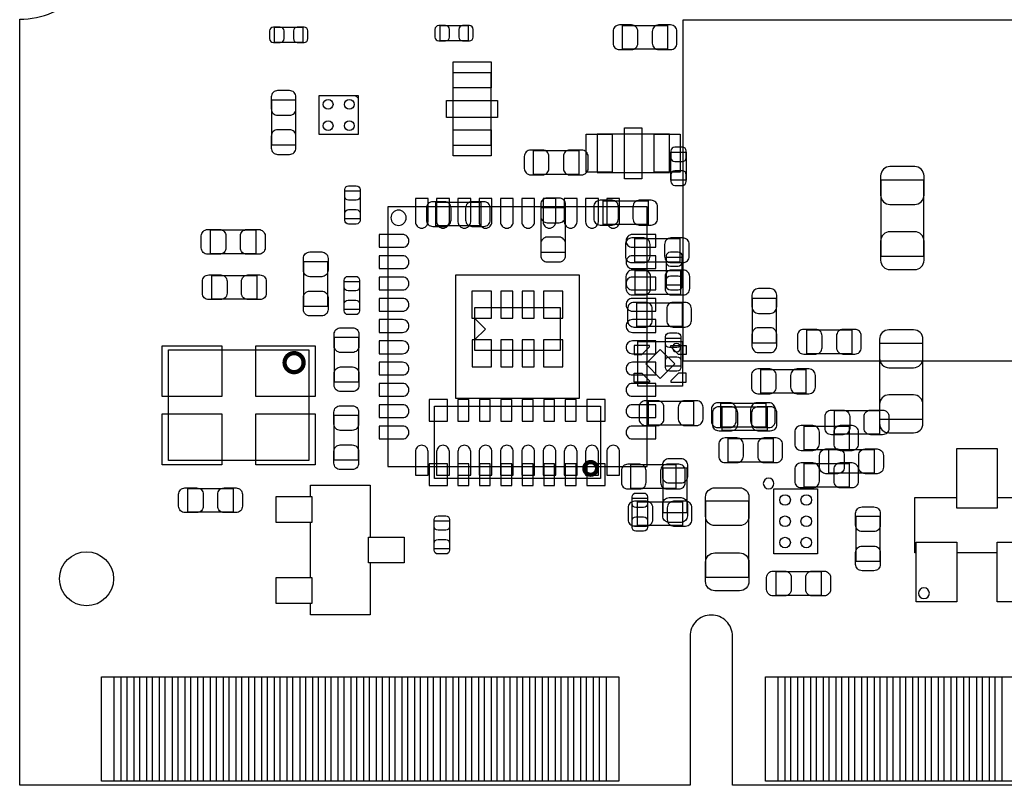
# Model space of a CAD drawing. Extents: x 7.2 to 74.8, y 34 to 67.
# Tile 1 of 7: x 7.2 to 30.3, y 34 to 52. Entities that reach past the tile are written whole.
import ezdxf

# ---------------------------------------------------------------- set-up
doc = ezdxf.new("R2010")
doc.units = 0
for name, color, linetype in [('BG_OUTLINE', 80, 'CONTINUOUS'), ('PG_ASSEMBLY_BOTTOM', 30, 'CONTINUOUS'), ('PG_ASSEMBLY_TOP', 253, 'CONTINUOUS'), ('PIN_BOTTOM', 211, 'CONTINUOUS'), ('PIN_TOP', 171, 'CONTINUOUS')]:
    doc.layers.add(name, color=color, linetype=linetype)

msp = doc.modelspace()

# ---------------------------------------------------------------- linework, layer by layer
at = {"layer": 'BG_OUTLINE'}
msp.add_lwpolyline([(74.799952, 55.992776, 0.414214), (72.800972, 53.993796, 0.414214), (74.799952, 51.994816), (74.799952, 33.993836), (23.949152, 33.993836), (23.949152, 37.493956, 0.414214), (23.451312, 37.994336, 0.414214), (22.950932, 37.493956), (22.950932, 33.993836), (7.200392, 33.993836), (7.200392, 51.994816, 0.414214), (9.199372, 53.993796, 0.414214), (7.200392, 55.992776), (7.199884, 66.987928), (74.799952, 66.987928)], format="xyb", close=True, dxfattribs=at)
at = {"layer": 'PG_ASSEMBLY_BOTTOM'}
for points in [[(17.738344, 51.48199), (17.078452, 51.48199), (17.078452, 51.842162), (17.738344, 51.842162)], [(22.424136, 51.287426), (21.36394, 51.287426), (21.36394, 51.847242), (22.424136, 51.847242)], [(13.850874, 51.445668), (13.190982, 51.445668), (13.190982, 51.80584), (13.850874, 51.80584)], [(13.680948, 50.095658), (13.680948, 49.035462), (13.121132, 49.035462), (13.121132, 50.095658)], [(15.156434, 49.281842), (14.238478, 49.281842), (14.238478, 50.199798), (15.156434, 50.199798)], [(20.337018, 48.346868), (19.276822, 48.346868), (19.276822, 48.906684), (20.337018, 48.906684)], [(22.502114, 48.209454), (22.502114, 48.869346), (22.862286, 48.869346), (22.862286, 48.209454)], [(28.440126, 48.220122), (28.440126, 46.420278), (27.439874, 46.420278), (27.439874, 48.220122)], [(16.976598, 47.694088), (18.036794, 47.694088), (18.036794, 47.134272), (16.976598, 47.134272)], [(20.908518, 47.727108), (21.968714, 47.727108), (21.968714, 47.167292), (20.908518, 47.167292)], [(20.015708, 47.570898), (20.015708, 46.510702), (19.455892, 46.510702), (19.455892, 47.570898)], [(21.652738, 46.843188), (22.712934, 46.843188), (22.712934, 46.283372), (21.652738, 46.283372)], [(22.725634, 45.526452), (21.665438, 45.526452), (21.665438, 46.086268), (22.725634, 46.086268)], [(24.417528, 44.382182), (24.417528, 45.442378), (24.977344, 45.442378), (24.977344, 44.382182)], [(17.892776, 45.22216), (19.899376, 45.22216), (19.899376, 44.20616), (17.892776, 44.20616)], [(22.763734, 44.77004), (21.703538, 44.77004), (21.703538, 45.329856), (22.763734, 45.329856)], [(25.693878, 44.694348), (26.754074, 44.694348), (26.754074, 44.134532), (25.693878, 44.134532)], [(22.776434, 43.369484), (21.726398, 43.369484), (21.726398, 44.41952), (22.776434, 44.41952)], [(27.414474, 42.584878), (27.414474, 44.384722), (28.414726, 44.384722), (28.414726, 42.584878)], [(24.615902, 43.764708), (25.676098, 43.764708), (25.676098, 43.204892), (24.615902, 43.204892)], [(20.846796, 41.1988), (16.945356, 41.1988), (16.945356, 42.9006), (20.846796, 42.9006)], [(21.976334, 43.017694), (23.03653, 43.017694), (23.03653, 42.457878), (21.976334, 42.457878)], [(23.674578, 42.969688), (24.734774, 42.969688), (24.734774, 42.409872), (23.674578, 42.409872)], [(26.690574, 41.873424), (25.630378, 41.873424), (25.630378, 42.43324), (26.690574, 42.43324)], [(24.904954, 41.584372), (23.844758, 41.584372), (23.844758, 42.144188), (24.904954, 42.144188)], [(22.618954, 40.967152), (21.558758, 40.967152), (21.558758, 41.526968), (22.618954, 41.526968)], [(25.630378, 41.557448), (26.690574, 41.557448), (26.690574, 40.997632), (25.630378, 40.997632)], [(21.716238, 40.655748), (22.776434, 40.655748), (22.776434, 40.095932), (21.716238, 40.095932)]]:
    msp.add_lwpolyline(points, close=True, dxfattribs=at)
for points in [[(15.156434, 50.13579), (15.08379, 50.199798)], [(18.141696, 44.71416), (17.887696, 44.96816)], [(18.141696, 44.71416), (17.887696, 44.46016)]]:
    msp.add_lwpolyline(points, dxfattribs=at)
msp.add_lwpolyline([(22.728428, 44.275502, 1), (22.536404, 44.275502, 1), (22.728428, 44.275502)], format="xyb", dxfattribs=at)
at = {"layer": 'PG_ASSEMBLY_BOTTOM', "const_width": 0.09906}
msp.add_lwpolyline([(20.765516, 41.439592, 0.999873), (20.466558, 41.439846, 1.000127), (20.765516, 41.439592)], format="xyb", dxfattribs=at)
at = {"layer": 'PG_ASSEMBLY_TOP'}
for points in [[(30.7848, 43.9674), (30.7848, 51.9684), (22.7838, 51.9684), (22.7838, 43.9674)], [(18.280888, 50.735484), (17.380712, 50.735484), (17.380712, 49.035716), (18.280888, 49.035716)], [(22.465284, 48.394112), (22.465284, 49.294288), (20.765516, 49.294288), (20.765516, 48.394112)], [(15.197582, 47.300134), (14.83741, 47.300134), (14.83741, 47.960026), (15.197582, 47.960026)], [(15.846806, 47.583852), (15.846806, 41.483788), (21.94687, 41.483788), (21.94687, 47.583852)], [(12.747498, 47.041308), (12.747498, 46.481492), (11.687302, 46.481492), (11.687302, 47.041308)], [(14.436344, 45.243242), (13.876528, 45.243242), (13.876528, 46.303438), (14.436344, 46.303438)], [(22.760686, 45.745654), (22.400514, 45.745654), (22.400514, 46.405546), (22.760686, 46.405546)], [(11.712702, 45.414692), (11.712702, 45.974508), (12.772898, 45.974508), (12.772898, 45.414692)], [(14.82725, 45.831506), (15.187422, 45.831506), (15.187422, 45.171614), (14.82725, 45.171614)], [(15.160244, 43.462702), (14.600428, 43.462702), (14.600428, 44.522898), (15.160244, 44.522898)], [(22.735286, 43.840654), (22.375114, 43.840654), (22.375114, 44.500546), (22.735286, 44.500546)], [(13.99794, 44.223432), (13.99794, 41.623488), (10.697972, 41.623488), (10.697972, 44.223432)], [(24.765254, 42.885868), (24.765254, 42.326052), (23.705058, 42.326052), (23.705058, 42.885868)], [(14.592808, 42.691558), (15.152624, 42.691558), (15.152624, 41.631362), (14.592808, 41.631362)], [(26.343102, 42.239692), (26.343102, 42.799508), (27.403298, 42.799508), (27.403298, 42.239692)], [(27.276298, 41.885108), (27.276298, 41.325292), (26.216102, 41.325292), (26.216102, 41.885108)], [(28.232608, 40.756586), (29.21762, 40.756586), (29.21762, 41.906698), (30.16758, 41.906698), (30.16758, 40.756586), (31.152592, 40.756586), (31.152592, 39.456614), (31.11754, 39.456614), (31.11754, 38.306502), (30.16758, 38.306502), (30.16758, 39.456614), (29.21762, 39.456614), (29.21762, 38.306502), (28.26766, 38.306502), (28.26766, 39.456614), (28.232608, 39.456614)], [(22.879304, 40.391842), (22.319488, 40.391842), (22.319488, 41.452038), (22.879304, 41.452038)], [(11.153902, 40.410892), (11.153902, 40.970708), (12.214098, 40.970708), (12.214098, 40.410892)], [(16.235934, 39.8272), (16.235934, 39.2176), (15.432024, 39.2176), (15.432024, 38.002464), (14.031976, 38.002464), (14.031976, 38.26764), (13.228066, 38.26764), (13.228066, 38.87724), (14.031976, 38.87724), (14.031976, 40.16756), (13.228066, 40.16756), (13.228066, 40.77716), (14.031976, 40.77716), (14.031976, 41.042336), (15.432024, 41.042336), (15.432024, 39.8272)], [(24.918162, 39.431722), (24.918162, 40.961818), (25.948386, 40.961818), (25.948386, 39.431722)], [(21.58873, 40.741346), (21.948902, 40.741346), (21.948902, 40.081454), (21.58873, 40.081454)], [(23.325074, 40.673782), (24.325326, 40.673782), (24.325326, 38.873938), (23.325074, 38.873938)], [(26.852372, 40.314118), (27.412188, 40.314118), (27.412188, 39.253922), (26.852372, 39.253922)], [(16.939514, 40.207946), (17.299686, 40.207946), (17.299686, 39.548054), (16.939514, 39.548054)], [(26.031698, 39.014908), (26.031698, 38.455092), (24.971502, 38.455092), (24.971502, 39.014908)]]:
    msp.add_lwpolyline(points, close=True, dxfattribs=at)
for points in [[(16.282416, 47.32782, 1), (15.92326, 47.32782, 1), (16.282416, 47.32782)], [(24.923242, 41.08577, 1), (24.673306, 41.08577, 1), (24.923242, 41.08577)], [(28.575, 38.5064, 1), (28.321, 38.5064, 1), (28.575, 38.5064)]]:
    msp.add_lwpolyline(points, format="xyb", dxfattribs=at)
at = {"layer": 'PG_ASSEMBLY_TOP', "const_width": 0.100076}
msp.add_lwpolyline([(13.871448, 43.923458, 1.000009), (13.424408, 43.923458, 0.999991), (13.871448, 43.923458)], format="xyb", dxfattribs=at)
at = {"layer": 'PIN_BOTTOM'}
for points in [[(17.04848, 51.48199), (17.2085, 51.48199, 0.413587), (17.298416, 51.57216), (17.298416, 51.751992, 0.413587), (17.2085, 51.842162), (17.04848, 51.842162, 0.413587), (16.958564, 51.751992), (16.958564, 51.57216, 0.413587)], [(17.768316, 51.842162), (17.608296, 51.842162, 0.413587), (17.51838, 51.751992), (17.51838, 51.57216, 0.413587), (17.608296, 51.48199), (17.768316, 51.48199, 0.413587), (17.858232, 51.57216), (17.858232, 51.751992, 0.413587)], [(21.29409, 51.277266), (21.573998, 51.277266, 0.414846), (21.724112, 51.42738), (21.724112, 51.707288, 0.414846), (21.573998, 51.857402), (21.29409, 51.857402, 0.414846), (21.143976, 51.707288), (21.143976, 51.42738, 0.414846)], [(22.493986, 51.857402), (22.214078, 51.857402, 0.414846), (22.063964, 51.707288), (22.063964, 51.42738, 0.414846), (22.214078, 51.277266), (22.493986, 51.277266, 0.414846), (22.6441, 51.42738), (22.6441, 51.707288, 0.414846)], [(13.16101, 51.445668), (13.32103, 51.445668, 0.413587), (13.410946, 51.535838), (13.410946, 51.71567, 0.413587), (13.32103, 51.80584), (13.16101, 51.80584, 0.413587), (13.071094, 51.71567), (13.071094, 51.535838, 0.413587)], [(13.880846, 51.80584), (13.720826, 51.80584, 0.413587), (13.63091, 51.71567), (13.63091, 51.535838, 0.413587), (13.720826, 51.445668), (13.880846, 51.445668, 0.413587), (13.970762, 51.535838), (13.970762, 51.71567, 0.413587)], [(13.110972, 50.165508), (13.110972, 49.8856, 0.414846), (13.261086, 49.735486), (13.540994, 49.735486, 0.414846), (13.691108, 49.8856), (13.691108, 50.165508, 0.414846), (13.540994, 50.315622), (13.261086, 50.315622, 0.414846)], [(13.691108, 48.965612), (13.691108, 49.24552, 0.414846), (13.540994, 49.395634), (13.261086, 49.395634, 0.414846), (13.110972, 49.24552), (13.110972, 48.965612, 0.414846), (13.261086, 48.815498), (13.540994, 48.815498, 0.414846)], [(19.206972, 48.336708), (19.48688, 48.336708, 0.414846), (19.636994, 48.486822), (19.636994, 48.76673, 0.414846), (19.48688, 48.916844), (19.206972, 48.916844, 0.414846), (19.056858, 48.76673), (19.056858, 48.486822, 0.414846)], [(20.406868, 48.916844), (20.12696, 48.916844, 0.414846), (19.976846, 48.76673), (19.976846, 48.486822, 0.414846), (20.12696, 48.336708), (20.406868, 48.336708, 0.414846), (20.556982, 48.486822), (20.556982, 48.76673, 0.414846)], [(22.502114, 48.899318), (22.502114, 48.739298, 0.413587), (22.592284, 48.649382), (22.772116, 48.649382, 0.413587), (22.862286, 48.739298), (22.862286, 48.899318, 0.413587), (22.772116, 48.989234), (22.592284, 48.989234, 0.413587)], [(22.862286, 48.179482), (22.862286, 48.339502, 0.413587), (22.772116, 48.429418), (22.592284, 48.429418, 0.413587), (22.502114, 48.339502), (22.502114, 48.179482, 0.413587), (22.592284, 48.089566), (22.772116, 48.089566, 0.413587)], [(27.429968, 48.310292), (27.429968, 47.860204, 0.414414), (27.649932, 47.64024), (28.230068, 47.64024, 0.414414), (28.450032, 47.860204), (28.450032, 48.310292, 0.414414), (28.230068, 48.530256), (27.649932, 48.530256, 0.414414)], [(16.906748, 47.124112), (17.186656, 47.124112, 0.414846), (17.33677, 47.274226), (17.33677, 47.554134, 0.414846), (17.186656, 47.704248), (16.906748, 47.704248, 0.414846), (16.756634, 47.554134), (16.756634, 47.274226, 0.414846)], [(18.106644, 47.704248), (17.826736, 47.704248, 0.414846), (17.676622, 47.554134), (17.676622, 47.274226, 0.414846), (17.826736, 47.124112), (18.106644, 47.124112, 0.414846), (18.256758, 47.274226), (18.256758, 47.554134, 0.414846)], [(19.445732, 47.640748), (19.445732, 47.36084, 0.414846), (19.595846, 47.210726), (19.875754, 47.210726, 0.414846), (20.025868, 47.36084), (20.025868, 47.640748, 0.414846), (19.875754, 47.790862), (19.595846, 47.790862, 0.414846)], [(20.838668, 47.157132), (21.118576, 47.157132, 0.414846), (21.26869, 47.307246), (21.26869, 47.587154, 0.414846), (21.118576, 47.737268), (20.838668, 47.737268, 0.414846), (20.688554, 47.587154), (20.688554, 47.307246, 0.414846)], [(22.038564, 47.737268), (21.758656, 47.737268, 0.414846), (21.608542, 47.587154), (21.608542, 47.307246, 0.414846), (21.758656, 47.157132), (22.038564, 47.157132, 0.414846), (22.188678, 47.307246), (22.188678, 47.587154, 0.414846)], [(28.450032, 46.330108), (28.450032, 46.780196, 0.414414), (28.230068, 47.00016), (27.649932, 47.00016, 0.414414), (27.429968, 46.780196), (27.429968, 46.330108, 0.414414), (27.649932, 46.110144), (28.230068, 46.110144, 0.414414)], [(20.025868, 46.440852), (20.025868, 46.72076, 0.414846), (19.875754, 46.870874), (19.595846, 46.870874, 0.414846), (19.445732, 46.72076), (19.445732, 46.440852, 0.414846), (19.595846, 46.290738), (19.875754, 46.290738, 0.414846)], [(21.582888, 46.273212), (21.862796, 46.273212, 0.414846), (22.01291, 46.423326), (22.01291, 46.703234, 0.414846), (21.862796, 46.853348), (21.582888, 46.853348, 0.414846), (21.432774, 46.703234), (21.432774, 46.423326, 0.414846)], [(22.782784, 46.853348), (22.502876, 46.853348, 0.414846), (22.352762, 46.703234), (22.352762, 46.423326, 0.414846), (22.502876, 46.273212), (22.782784, 46.273212, 0.414846), (22.932898, 46.423326), (22.932898, 46.703234, 0.414846)], [(21.595588, 45.516292), (21.875496, 45.516292, 0.414846), (22.02561, 45.666406), (22.02561, 45.946314, 0.414846), (21.875496, 46.096428), (21.595588, 46.096428, 0.414846), (21.445474, 45.946314), (21.445474, 45.666406, 0.414846)], [(22.795484, 46.096428), (22.515576, 46.096428, 0.414846), (22.365462, 45.946314), (22.365462, 45.666406, 0.414846), (22.515576, 45.516292), (22.795484, 45.516292, 0.414846), (22.945598, 45.666406), (22.945598, 45.946314, 0.414846)], [(24.407368, 45.512228), (24.407368, 45.23232, 0.414846), (24.557482, 45.082206), (24.83739, 45.082206, 0.414846), (24.987504, 45.23232), (24.987504, 45.512228, 0.414846), (24.83739, 45.662342), (24.557482, 45.662342, 0.414846)], [(21.633688, 44.75988), (21.913596, 44.75988, 0.414846), (22.06371, 44.909994), (22.06371, 45.189902, 0.414846), (21.913596, 45.340016), (21.633688, 45.340016, 0.414846), (21.483574, 45.189902), (21.483574, 44.909994, 0.414846)], [(22.833584, 45.340016), (22.553676, 45.340016, 0.414846), (22.403562, 45.189902), (22.403562, 44.909994, 0.414846), (22.553676, 44.75988), (22.833584, 44.75988, 0.414846), (22.983698, 44.909994), (22.983698, 45.189902, 0.414846)], [(24.987504, 44.312332), (24.987504, 44.59224, 0.414846), (24.83739, 44.742354), (24.557482, 44.742354, 0.414846), (24.407368, 44.59224), (24.407368, 44.312332, 0.414846), (24.557482, 44.162218), (24.83739, 44.162218, 0.414846)], [(25.624028, 44.124372), (25.903936, 44.124372, 0.414846), (26.05405, 44.274486), (26.05405, 44.554394, 0.414846), (25.903936, 44.704508), (25.624028, 44.704508, 0.414846), (25.473914, 44.554394), (25.473914, 44.274486, 0.414846)], [(26.823924, 44.704508), (26.544016, 44.704508, 0.414846), (26.393902, 44.554394), (26.393902, 44.274486, 0.414846), (26.544016, 44.124372), (26.823924, 44.124372, 0.414846), (26.974038, 44.274486), (26.974038, 44.554394, 0.414846)], [(27.404568, 44.474892), (27.404568, 44.024804, 0.414414), (27.624532, 43.80484), (28.204668, 43.80484, 0.414414), (28.424632, 44.024804), (28.424632, 44.474892, 0.414414), (28.204668, 44.694856), (27.624532, 44.694856, 0.414414)], [(24.546052, 43.194732), (24.82596, 43.194732, 0.414846), (24.976074, 43.344846), (24.976074, 43.624754, 0.414846), (24.82596, 43.774868), (24.546052, 43.774868, 0.414846), (24.395938, 43.624754), (24.395938, 43.344846, 0.414846)], [(25.745948, 43.774868), (25.46604, 43.774868, 0.414846), (25.315926, 43.624754), (25.315926, 43.344846, 0.414846), (25.46604, 43.194732), (25.745948, 43.194732, 0.414846), (25.896062, 43.344846), (25.896062, 43.624754, 0.414846)], [(28.424632, 42.494708), (28.424632, 42.944796, 0.414414), (28.204668, 43.16476), (27.624532, 43.16476, 0.414414), (27.404568, 42.944796), (27.404568, 42.494708, 0.414414), (27.624532, 42.274744), (28.204668, 42.274744, 0.414414)], [(21.906484, 42.447718), (22.186392, 42.447718, 0.414846), (22.336506, 42.597832), (22.336506, 42.87774, 0.414846), (22.186392, 43.027854), (21.906484, 43.027854, 0.414846), (21.75637, 42.87774), (21.75637, 42.597832, 0.414846)], [(23.10638, 43.027854), (22.826472, 43.027854, 0.414846), (22.676358, 42.87774), (22.676358, 42.597832, 0.414846), (22.826472, 42.447718), (23.10638, 42.447718, 0.414846), (23.256494, 42.597832), (23.256494, 42.87774, 0.414846)], [(23.604728, 42.399712), (23.884636, 42.399712, 0.414846), (24.03475, 42.549826), (24.03475, 42.829734, 0.414846), (23.884636, 42.979848), (23.604728, 42.979848, 0.414846), (23.454614, 42.829734), (23.454614, 42.549826, 0.414846)], [(24.804624, 42.979848), (24.524716, 42.979848, 0.414846), (24.374602, 42.829734), (24.374602, 42.549826, 0.414846), (24.524716, 42.399712), (24.804624, 42.399712, 0.414846), (24.954738, 42.549826), (24.954738, 42.829734, 0.414846)], [(25.560528, 41.863264), (25.840436, 41.863264, 0.414846), (25.99055, 42.013378), (25.99055, 42.293286, 0.414846), (25.840436, 42.4434), (25.560528, 42.4434, 0.414846), (25.410414, 42.293286), (25.410414, 42.013378, 0.414846)], [(26.760424, 42.4434), (26.480516, 42.4434, 0.414846), (26.330402, 42.293286), (26.330402, 42.013378, 0.414846), (26.480516, 41.863264), (26.760424, 41.863264, 0.414846), (26.910538, 42.013378), (26.910538, 42.293286, 0.414846)], [(23.774908, 41.574212), (24.054816, 41.574212, 0.414846), (24.20493, 41.724326), (24.20493, 42.004234, 0.414846), (24.054816, 42.154348), (23.774908, 42.154348, 0.414846), (23.624794, 42.004234), (23.624794, 41.724326, 0.414846)], [(24.974804, 42.154348), (24.694896, 42.154348, 0.414846), (24.544782, 42.004234), (24.544782, 41.724326, 0.414846), (24.694896, 41.574212), (24.974804, 41.574212, 0.414846), (25.124918, 41.724326), (25.124918, 42.004234, 0.414846)], [(21.488908, 40.956992), (21.768816, 40.956992, 0.414846), (21.91893, 41.107106), (21.91893, 41.387014, 0.414846), (21.768816, 41.537128), (21.488908, 41.537128, 0.414846), (21.338794, 41.387014), (21.338794, 41.107106, 0.414846)], [(22.688804, 41.537128), (22.408896, 41.537128, 0.414846), (22.258782, 41.387014), (22.258782, 41.107106, 0.414846), (22.408896, 40.956992), (22.688804, 40.956992, 0.414846), (22.838918, 41.107106), (22.838918, 41.387014, 0.414846)], [(25.560528, 40.987472), (25.840436, 40.987472, 0.414846), (25.99055, 41.137586), (25.99055, 41.417494, 0.414846), (25.840436, 41.567608), (25.560528, 41.567608, 0.414846), (25.410414, 41.417494), (25.410414, 41.137586, 0.414846)], [(26.760424, 41.567608), (26.480516, 41.567608, 0.414846), (26.330402, 41.417494), (26.330402, 41.137586, 0.414846), (26.480516, 40.987472), (26.760424, 40.987472, 0.414846), (26.910538, 41.137586), (26.910538, 41.417494, 0.414846)], [(21.646388, 40.085772), (21.926296, 40.085772, 0.414846), (22.07641, 40.235886), (22.07641, 40.515794, 0.414846), (21.926296, 40.665908), (21.646388, 40.665908, 0.414846), (21.496274, 40.515794), (21.496274, 40.235886, 0.414846)], [(22.846284, 40.665908), (22.566376, 40.665908, 0.414846), (22.416262, 40.515794), (22.416262, 40.235886, 0.414846), (22.566376, 40.085772), (22.846284, 40.085772, 0.414846), (22.996398, 40.235886), (22.996398, 40.515794, 0.414846)]]:
    msp.add_lwpolyline(points, format="xyb", close=True, dxfattribs=at)
for points in [[(17.825466, 45.60316), (17.825466, 44.96816), (18.282666, 44.96816), (18.282666, 45.60316)], [(18.505932, 45.60316), (18.505932, 44.96816), (18.785332, 44.96816), (18.785332, 45.60316)], [(19.006058, 45.60316), (19.006058, 44.96816), (19.285458, 44.96816), (19.285458, 45.60316)], [(19.506184, 45.60316), (19.506184, 44.96816), (19.963384, 44.96816), (19.963384, 45.60316)], [(17.828768, 44.46016), (17.828768, 43.82516), (18.285968, 43.82516), (18.285968, 44.46016)], [(18.506694, 44.46016), (18.506694, 43.82516), (18.786094, 43.82516), (18.786094, 44.46016)], [(19.00682, 44.46016), (19.00682, 43.82516), (19.28622, 43.82516), (19.28622, 44.46016)], [(19.506946, 44.46016), (19.506946, 43.82516), (19.964146, 43.82516), (19.964146, 44.46016)], [(22.00148, 44.294552), (22.00148, 44.324524), (21.641308, 44.324524), (21.641308, 44.11472), (21.821394, 44.11472)], [(22.251416, 43.555048), (22.59087, 43.894502), (22.251416, 44.233956), (21.911962, 43.894502)], [(22.501352, 44.294552), (22.501352, 44.324524), (22.861524, 44.324524), (22.861524, 44.11472), (22.681438, 44.11472)], [(22.00148, 43.494452), (22.00148, 43.46448), (21.641308, 43.46448), (21.641308, 43.674284), (21.821394, 43.674284)], [(22.501352, 43.494452), (22.501352, 43.46448), (22.861524, 43.46448), (22.861524, 43.674284), (22.681438, 43.674284)], [(17.250156, 42.55008), (17.250156, 43.05808), (16.818356, 43.05808), (16.818356, 42.55008)], [(17.753076, 42.55008), (17.753076, 43.05808), (17.499076, 43.05808), (17.499076, 42.55008)], [(18.255996, 42.55008), (18.255996, 43.05808), (18.001996, 43.05808), (18.001996, 42.55008)], [(18.761456, 42.55008), (18.761456, 43.05808), (18.507456, 43.05808), (18.507456, 42.55008)], [(19.264376, 42.55008), (19.264376, 43.05808), (19.010376, 43.05808), (19.010376, 42.55008)], [(19.769836, 42.55008), (19.769836, 43.05808), (19.515836, 43.05808), (19.515836, 42.55008)], [(20.272756, 42.55008), (20.272756, 43.05808), (20.018756, 43.05808), (20.018756, 42.55008)], [(20.956016, 42.55008), (20.956016, 43.05808), (20.524216, 43.05808), (20.524216, 42.55008)], [(16.818356, 41.54932), (16.818356, 41.04132), (17.250156, 41.04132), (17.250156, 41.54932)], [(17.753076, 41.04132), (17.753076, 41.54932), (17.499076, 41.54932), (17.499076, 41.04132)], [(18.255996, 41.04132), (18.255996, 41.54932), (18.001996, 41.54932), (18.001996, 41.04132)], [(18.761456, 41.04132), (18.761456, 41.54932), (18.507456, 41.54932), (18.507456, 41.04132)], [(19.264376, 41.04132), (19.264376, 41.54932), (19.010376, 41.54932), (19.010376, 41.04132)], [(19.769836, 41.04132), (19.769836, 41.54932), (19.515836, 41.54932), (19.515836, 41.04132)], [(20.272756, 41.04132), (20.272756, 41.54932), (20.018756, 41.54932), (20.018756, 41.04132)], [(20.524216, 41.54932), (20.524216, 41.04132), (20.956016, 41.04132), (20.956016, 41.54932)], [(9.421876, 34.093912), (9.421876, 36.543742), (9.879076, 36.543742), (9.879076, 34.093912)], [(10.021824, 34.093912), (10.021824, 36.543742), (10.479024, 36.543742), (10.479024, 34.093912)], [(10.621772, 34.093912), (10.621772, 36.543742), (11.078972, 36.543742), (11.078972, 34.093912)], [(11.22172, 34.093912), (11.22172, 36.543742), (11.67892, 36.543742), (11.67892, 34.093912)], [(11.821668, 34.093912), (11.821668, 36.543742), (12.278868, 36.543742), (12.278868, 34.093912)], [(12.42187, 34.093912), (12.42187, 36.543742), (12.87907, 36.543742), (12.87907, 34.093912)], [(13.021818, 34.093912), (13.021818, 36.543742), (13.479018, 36.543742), (13.479018, 34.093912)], [(13.621766, 34.093912), (13.621766, 36.543742), (14.078966, 36.543742), (14.078966, 34.093912)], [(14.221714, 34.093912), (14.221714, 36.543742), (14.678914, 36.543742), (14.678914, 34.093912)], [(14.821916, 34.093912), (14.821916, 36.543742), (15.279116, 36.543742), (15.279116, 34.093912)], [(15.421864, 34.093912), (15.421864, 36.543742), (15.879064, 36.543742), (15.879064, 34.093912)], [(16.021812, 34.093912), (16.021812, 36.543742), (16.479012, 36.543742), (16.479012, 34.093912)], [(16.62176, 34.093912), (16.62176, 36.543742), (17.07896, 36.543742), (17.07896, 34.093912)], [(17.221708, 34.093912), (17.221708, 36.543742), (17.678908, 36.543742), (17.678908, 34.093912)], [(17.82191, 34.093912), (17.82191, 36.543742), (18.27911, 36.543742), (18.27911, 34.093912)], [(18.421858, 34.093912), (18.421858, 36.543742), (18.879058, 36.543742), (18.879058, 34.093912)], [(19.021806, 34.093912), (19.021806, 36.543742), (19.479006, 36.543742), (19.479006, 34.093912)], [(19.621754, 34.093912), (19.621754, 36.543742), (20.078954, 36.543742), (20.078954, 34.093912)], [(20.221702, 34.093912), (20.221702, 36.543742), (20.678902, 36.543742), (20.678902, 34.093912)], [(20.821904, 34.093912), (20.821904, 36.543742), (21.279104, 36.543742), (21.279104, 34.093912)], [(25.021794, 34.093912), (25.021794, 36.543742), (25.478994, 36.543742), (25.478994, 34.093912)], [(25.621742, 34.093912), (25.621742, 36.543742), (26.078942, 36.543742), (26.078942, 34.093912)], [(26.22169, 34.093912), (26.22169, 36.543742), (26.67889, 36.543742), (26.67889, 34.093912)], [(26.821892, 34.093912), (26.821892, 36.543742), (27.279092, 36.543742), (27.279092, 34.093912)], [(27.42184, 34.093912), (27.42184, 36.543742), (27.87904, 36.543742), (27.87904, 34.093912)], [(28.021788, 34.093912), (28.021788, 36.543742), (28.478988, 36.543742), (28.478988, 34.093912)], [(28.621736, 34.093912), (28.621736, 36.543742), (29.078936, 36.543742), (29.078936, 34.093912)], [(29.221684, 34.093912), (29.221684, 36.543742), (29.678884, 36.543742), (29.678884, 34.093912)], [(29.821886, 34.093912), (29.821886, 36.543742), (30.279086, 36.543742), (30.279086, 34.093912)]]:
    msp.add_lwpolyline(points, close=True, dxfattribs=at)
for centre in [(14.44752, 49.990756), (14.947392, 49.990756), (14.44752, 49.490884), (14.947392, 49.490884)]:
    msp.add_circle(centre, 0.115062, dxfattribs=at)
at = {"layer": 'PIN_TOP'}
for points in [[(17.3863, 50.9905), (18.2753, 50.9905), (18.2753, 50.3809), (17.3863, 50.3809)], [(17.230852, 50.085625), (18.430748, 50.085625), (18.430748, 49.685575), (17.230852, 49.685575)], [(17.3863, 49.3903), (18.2753, 49.3903), (18.2753, 48.7807), (17.3863, 48.7807)], [(21.1201, 49.2887), (21.1201, 48.3997), (20.5105, 48.3997), (20.5105, 49.2887)], [(21.815425, 49.444148), (21.815425, 48.244252), (21.415375, 48.244252), (21.415375, 49.444148)], [(22.7203, 49.2887), (22.7203, 48.3997), (22.1107, 48.3997), (22.1107, 49.2887)], [(17.446752, 43.083734), (17.446752, 45.983652), (20.34667, 45.983652), (20.34667, 43.083734)], [(11.946382, 44.32046), (11.946382, 43.12666), (10.549382, 43.12666), (10.549382, 44.32046)], [(14.14653, 44.32046), (14.14653, 43.12666), (12.74953, 43.12666), (12.74953, 44.32046)], [(11.946382, 42.72026), (11.946382, 41.52646), (10.549382, 41.52646), (10.549382, 42.72026)], [(14.14653, 42.72026), (14.14653, 41.52646), (12.74953, 41.52646), (12.74953, 42.72026)], [(29.21762, 40.50665), (29.21762, 41.906698), (30.16758, 41.906698), (30.16758, 40.50665)], [(13.228066, 40.77716), (14.066266, 40.77716), (14.066266, 40.16756), (13.228066, 40.16756)], [(15.397734, 39.8272), (16.235934, 39.8272), (16.235934, 39.2176), (15.397734, 39.2176)], [(28.26766, 38.306502), (28.26766, 39.70655), (29.21762, 39.70655), (29.21762, 38.306502)], [(30.16758, 38.306502), (30.16758, 39.70655), (31.11754, 39.70655), (31.11754, 38.306502)], [(13.228066, 38.87724), (14.066266, 38.87724), (14.066266, 38.26764), (13.228066, 38.26764)], [(9.121902, 34.093912), (9.121902, 36.543742), (9.579102, 36.543742), (9.579102, 34.093912)], [(9.72185, 34.093912), (9.72185, 36.543742), (10.17905, 36.543742), (10.17905, 34.093912)], [(10.321798, 34.093912), (10.321798, 36.543742), (10.778998, 36.543742), (10.778998, 34.093912)], [(10.921746, 34.093912), (10.921746, 36.543742), (11.378946, 36.543742), (11.378946, 34.093912)], [(11.521694, 34.093912), (11.521694, 36.543742), (11.978894, 36.543742), (11.978894, 34.093912)], [(12.121896, 34.093912), (12.121896, 36.543742), (12.579096, 36.543742), (12.579096, 34.093912)], [(12.721844, 34.093912), (12.721844, 36.543742), (13.179044, 36.543742), (13.179044, 34.093912)], [(13.321792, 34.093912), (13.321792, 36.543742), (13.778992, 36.543742), (13.778992, 34.093912)], [(13.92174, 34.093912), (13.92174, 36.543742), (14.37894, 36.543742), (14.37894, 34.093912)], [(14.521688, 34.093912), (14.521688, 36.543742), (14.978888, 36.543742), (14.978888, 34.093912)], [(15.12189, 34.093912), (15.12189, 36.543742), (15.57909, 36.543742), (15.57909, 34.093912)], [(15.721838, 34.093912), (15.721838, 36.543742), (16.179038, 36.543742), (16.179038, 34.093912)], [(16.321786, 34.093912), (16.321786, 36.543742), (16.778986, 36.543742), (16.778986, 34.093912)], [(16.921734, 34.093912), (16.921734, 36.543742), (17.378934, 36.543742), (17.378934, 34.093912)], [(17.521682, 34.093912), (17.521682, 36.543742), (17.978882, 36.543742), (17.978882, 34.093912)], [(18.121884, 34.093912), (18.121884, 36.543742), (18.579084, 36.543742), (18.579084, 34.093912)], [(18.721832, 34.093912), (18.721832, 36.543742), (19.179032, 36.543742), (19.179032, 34.093912)], [(19.32178, 34.093912), (19.32178, 36.543742), (19.77898, 36.543742), (19.77898, 34.093912)], [(19.921728, 34.093912), (19.921728, 36.543742), (20.378928, 36.543742), (20.378928, 34.093912)], [(20.521676, 34.093912), (20.521676, 36.543742), (20.978876, 36.543742), (20.978876, 34.093912)], [(24.72182, 34.093912), (24.72182, 36.543742), (25.17902, 36.543742), (25.17902, 34.093912)], [(25.321768, 34.093912), (25.321768, 36.543742), (25.778968, 36.543742), (25.778968, 34.093912)], [(25.921716, 34.093912), (25.921716, 36.543742), (26.378916, 36.543742), (26.378916, 34.093912)], [(26.521918, 34.093912), (26.521918, 36.543742), (26.979118, 36.543742), (26.979118, 34.093912)], [(27.121866, 34.093912), (27.121866, 36.543742), (27.579066, 36.543742), (27.579066, 34.093912)], [(27.721814, 34.093912), (27.721814, 36.543742), (28.179014, 36.543742), (28.179014, 34.093912)], [(28.321762, 34.093912), (28.321762, 36.543742), (28.778962, 36.543742), (28.778962, 34.093912)], [(28.92171, 34.093912), (28.92171, 36.543742), (29.37891, 36.543742), (29.37891, 34.093912)], [(29.521912, 34.093912), (29.521912, 36.543742), (29.979112, 36.543742), (29.979112, 34.093912)], [(30.12186, 34.093912), (30.12186, 36.543742), (30.57906, 36.543742), (30.57906, 34.093912)]]:
    msp.add_lwpolyline(points, close=True, dxfattribs=at)
for points in [[(15.197582, 47.989998), (15.197582, 47.829978, -0.413587), (15.107412, 47.740062), (14.92758, 47.740062, -0.413587), (14.83741, 47.829978), (14.83741, 47.989998, -0.413587), (14.92758, 48.079914), (15.107412, 48.079914, -0.413587)], [(16.79702, 47.78375), (16.496792, 47.78375), (16.496792, 47.23384, 0.414214), (16.646906, 47.083726, 0.414214), (16.79702, 47.23384)], [(17.296892, 47.78375), (16.996664, 47.78375), (16.996664, 47.23384, 0.414214), (17.146778, 47.083726, 0.414214), (17.296892, 47.23384)], [(17.797018, 47.78375), (17.49679, 47.78375), (17.49679, 47.23384, 0.414214), (17.646904, 47.083726, 0.414214), (17.797018, 47.23384)], [(18.29689, 47.78375), (17.996662, 47.78375), (17.996662, 47.23384, 0.414214), (18.146776, 47.083726, 0.414214), (18.29689, 47.23384)], [(18.797016, 47.78375), (18.496788, 47.78375), (18.496788, 47.23384, 0.414214), (18.646902, 47.083726, 0.414214), (18.797016, 47.23384)], [(19.296888, 47.78375), (18.99666, 47.78375), (18.99666, 47.23384, 0.414214), (19.146774, 47.083726, 0.414214), (19.296888, 47.23384)], [(19.797014, 47.78375), (19.496786, 47.78375), (19.496786, 47.23384, 0.414214), (19.6469, 47.083726, 0.414214), (19.797014, 47.23384)], [(20.296886, 47.78375), (19.996658, 47.78375), (19.996658, 47.23384, 0.414214), (20.146772, 47.083726, 0.414214), (20.296886, 47.23384)], [(20.797012, 47.78375), (20.496784, 47.78375), (20.496784, 47.23384, 0.414214), (20.646898, 47.083726, 0.414214), (20.797012, 47.23384)], [(21.296884, 47.78375), (20.996656, 47.78375), (20.996656, 47.23384, 0.414214), (21.14677, 47.083726, 0.414214), (21.296884, 47.23384)], [(14.83741, 47.270162), (14.83741, 47.430182, -0.413587), (14.92758, 47.520098), (15.107412, 47.520098, -0.413587), (15.197582, 47.430182), (15.197582, 47.270162, -0.413587), (15.107412, 47.180246), (14.92758, 47.180246, -0.413587)], [(11.617452, 47.051468), (11.89736, 47.051468, -0.414846), (12.047474, 46.901354), (12.047474, 46.621446, -0.414846), (11.89736, 46.471332), (11.617452, 46.471332, -0.414846), (11.467338, 46.621446), (11.467338, 46.901354, -0.414846)], [(12.817348, 46.471332), (12.53744, 46.471332, -0.414846), (12.387326, 46.621446), (12.387326, 46.901354, -0.414846), (12.53744, 47.051468), (12.817348, 47.051468, -0.414846), (12.967462, 46.901354), (12.967462, 46.621446, -0.414846)], [(15.646908, 46.933866), (15.646908, 46.633638), (16.196818, 46.633638, 0.414214), (16.346932, 46.783752, 0.414214), (16.196818, 46.933866)], [(22.146768, 46.633638), (22.146768, 46.933866), (21.596858, 46.933866, 0.414214), (21.446744, 46.783752, 0.414214), (21.596858, 46.633638)], [(14.446504, 46.373288), (14.446504, 46.09338, -0.414846), (14.29639, 45.943266), (14.016482, 45.943266, -0.414846), (13.866368, 46.09338), (13.866368, 46.373288, -0.414846), (14.016482, 46.523402), (14.29639, 46.523402, -0.414846)], [(22.760686, 46.435518), (22.760686, 46.275498, -0.413587), (22.670516, 46.185582), (22.490684, 46.185582, -0.413587), (22.400514, 46.275498), (22.400514, 46.435518, -0.413587), (22.490684, 46.525434), (22.670516, 46.525434, -0.413587)], [(15.646908, 46.433994), (15.646908, 46.133766), (16.196818, 46.133766, 0.414214), (16.346932, 46.28388, 0.414214), (16.196818, 46.433994)], [(22.146768, 46.133766), (22.146768, 46.433994), (21.596858, 46.433994, 0.414214), (21.446744, 46.28388, 0.414214), (21.596858, 46.133766)], [(11.642852, 45.984668), (11.92276, 45.984668, -0.414846), (12.072874, 45.834554), (12.072874, 45.554646, -0.414846), (11.92276, 45.404532), (11.642852, 45.404532, -0.414846), (11.492738, 45.554646), (11.492738, 45.834554, -0.414846)], [(12.842748, 45.404532), (12.56284, 45.404532, -0.414846), (12.412726, 45.554646), (12.412726, 45.834554, -0.414846), (12.56284, 45.984668), (12.842748, 45.984668, -0.414846), (12.992862, 45.834554), (12.992862, 45.554646, -0.414846)], [(15.187422, 45.861478), (15.187422, 45.701458, -0.413587), (15.097252, 45.611542), (14.91742, 45.611542, -0.413587), (14.82725, 45.701458), (14.82725, 45.861478, -0.413587), (14.91742, 45.951394), (15.097252, 45.951394, -0.413587)], [(15.646908, 45.933868), (15.646908, 45.63364), (16.196818, 45.63364, 0.414214), (16.346932, 45.783754, 0.414214), (16.196818, 45.933868)], [(22.146768, 45.63364), (22.146768, 45.933868), (21.596858, 45.933868, 0.414214), (21.446744, 45.783754, 0.414214), (21.596858, 45.63364)], [(22.400514, 45.715682), (22.400514, 45.875702, -0.413587), (22.490684, 45.965618), (22.670516, 45.965618, -0.413587), (22.760686, 45.875702), (22.760686, 45.715682, -0.413587), (22.670516, 45.625766), (22.490684, 45.625766, -0.413587)], [(13.866368, 45.173392), (13.866368, 45.4533, -0.414846), (14.016482, 45.603414), (14.29639, 45.603414, -0.414846), (14.446504, 45.4533), (14.446504, 45.173392, -0.414846), (14.29639, 45.023278), (14.016482, 45.023278, -0.414846)], [(14.82725, 45.141642), (14.82725, 45.301662, -0.413587), (14.91742, 45.391578), (15.097252, 45.391578, -0.413587), (15.187422, 45.301662), (15.187422, 45.141642, -0.413587), (15.097252, 45.051726), (14.91742, 45.051726, -0.413587)], [(15.646908, 45.433996), (15.646908, 45.133768), (16.196818, 45.133768, 0.414214), (16.346932, 45.283882, 0.414214), (16.196818, 45.433996)], [(22.146768, 45.133768), (22.146768, 45.433996), (21.596858, 45.433996, 0.414214), (21.446744, 45.283882, 0.414214), (21.596858, 45.133768)], [(15.646908, 44.93387), (15.646908, 44.633642), (16.196818, 44.633642, 0.414214), (16.346932, 44.783756, 0.414214), (16.196818, 44.93387)], [(22.146768, 44.633642), (22.146768, 44.93387), (21.596858, 44.93387, 0.414214), (21.446744, 44.783756, 0.414214), (21.596858, 44.633642)], [(15.170404, 44.592748), (15.170404, 44.31284, -0.414846), (15.02029, 44.162726), (14.740382, 44.162726, -0.414846), (14.590268, 44.31284), (14.590268, 44.592748, -0.414846), (14.740382, 44.742862), (15.02029, 44.742862, -0.414846)], [(15.646908, 44.433998), (15.646908, 44.13377), (16.196818, 44.13377, 0.414214), (16.346932, 44.283884, 0.414214), (16.196818, 44.433998)], [(22.146768, 44.13377), (22.146768, 44.433998), (21.596858, 44.433998, 0.414214), (21.446744, 44.283884, 0.414214), (21.596858, 44.13377)], [(22.735286, 44.530518), (22.735286, 44.370498, -0.413587), (22.645116, 44.280582), (22.465284, 44.280582, -0.413587), (22.375114, 44.370498), (22.375114, 44.530518, -0.413587), (22.465284, 44.620434), (22.645116, 44.620434, -0.413587)], [(22.375114, 43.810682), (22.375114, 43.970702, -0.413587), (22.465284, 44.060618), (22.645116, 44.060618, -0.413587), (22.735286, 43.970702), (22.735286, 43.810682, -0.413587), (22.645116, 43.720766), (22.465284, 43.720766, -0.413587)], [(14.590268, 43.392852), (14.590268, 43.67276, -0.414846), (14.740382, 43.822874), (15.02029, 43.822874, -0.414846), (15.170404, 43.67276), (15.170404, 43.392852, -0.414846), (15.02029, 43.242738), (14.740382, 43.242738, -0.414846)], [(15.646908, 43.933872), (15.646908, 43.633644), (16.196818, 43.633644, 0.414214), (16.346932, 43.783758, 0.414214), (16.196818, 43.933872)], [(22.146768, 43.633644), (22.146768, 43.933872), (21.596858, 43.933872, 0.414214), (21.446744, 43.783758, 0.414214), (21.596858, 43.633644)], [(15.646908, 43.434), (15.646908, 43.133772), (16.196818, 43.133772, 0.414214), (16.346932, 43.283886, 0.414214), (16.196818, 43.434)], [(22.146768, 43.133772), (22.146768, 43.434), (21.596858, 43.434, 0.414214), (21.446744, 43.283886, 0.414214), (21.596858, 43.133772)], [(15.162784, 42.761408), (15.162784, 42.4815, -0.414846), (15.01267, 42.331386), (14.732762, 42.331386, -0.414846), (14.582648, 42.4815), (14.582648, 42.761408, -0.414846), (14.732762, 42.911522), (15.01267, 42.911522, -0.414846)], [(15.646908, 42.933874), (15.646908, 42.633646), (16.196818, 42.633646, 0.414214), (16.346932, 42.78376, 0.414214), (16.196818, 42.933874)], [(22.146768, 42.633646), (22.146768, 42.933874), (21.596858, 42.933874, 0.414214), (21.446744, 42.78376, 0.414214), (21.596858, 42.633646)], [(23.635208, 42.896028), (23.915116, 42.896028, -0.414846), (24.06523, 42.745914), (24.06523, 42.466006, -0.414846), (23.915116, 42.315892), (23.635208, 42.315892, -0.414846), (23.485094, 42.466006), (23.485094, 42.745914, -0.414846)], [(24.835104, 42.315892), (24.555196, 42.315892, -0.414846), (24.405082, 42.466006), (24.405082, 42.745914, -0.414846), (24.555196, 42.896028), (24.835104, 42.896028, -0.414846), (24.985218, 42.745914), (24.985218, 42.466006, -0.414846)], [(26.273252, 42.809668), (26.55316, 42.809668, -0.414846), (26.703274, 42.659554), (26.703274, 42.379646, -0.414846), (26.55316, 42.229532), (26.273252, 42.229532, -0.414846), (26.123138, 42.379646), (26.123138, 42.659554, -0.414846)], [(27.473148, 42.229532), (27.19324, 42.229532, -0.414846), (27.043126, 42.379646), (27.043126, 42.659554, -0.414846), (27.19324, 42.809668), (27.473148, 42.809668, -0.414846), (27.623262, 42.659554), (27.623262, 42.379646, -0.414846)], [(15.646908, 42.434002), (15.646908, 42.133774), (16.196818, 42.133774, 0.414214), (16.346932, 42.283888, 0.414214), (16.196818, 42.434002)], [(22.146768, 42.133774), (22.146768, 42.434002), (21.596858, 42.434002, 0.414214), (21.446744, 42.283888, 0.414214), (21.596858, 42.133774)], [(14.582648, 41.561512), (14.582648, 41.84142, -0.414846), (14.732762, 41.991534), (15.01267, 41.991534, -0.414846), (15.162784, 41.84142), (15.162784, 41.561512, -0.414846), (15.01267, 41.411398), (14.732762, 41.411398, -0.414846)], [(16.496792, 41.28389), (16.79702, 41.28389), (16.79702, 41.8338, 0.414214), (16.646906, 41.983914, 0.414214), (16.496792, 41.8338)], [(16.996664, 41.28389), (17.296892, 41.28389), (17.296892, 41.8338, 0.414214), (17.146778, 41.983914, 0.414214), (16.996664, 41.8338)], [(17.49679, 41.28389), (17.797018, 41.28389), (17.797018, 41.8338, 0.414214), (17.646904, 41.983914, 0.414214), (17.49679, 41.8338)], [(17.996662, 41.28389), (18.29689, 41.28389), (18.29689, 41.8338, 0.414214), (18.146776, 41.983914, 0.414214), (17.996662, 41.8338)], [(18.496788, 41.28389), (18.797016, 41.28389), (18.797016, 41.8338, 0.414214), (18.646902, 41.983914, 0.414214), (18.496788, 41.8338)], [(18.99666, 41.28389), (19.296888, 41.28389), (19.296888, 41.8338, 0.414214), (19.146774, 41.983914, 0.414214), (18.99666, 41.8338)], [(19.496786, 41.28389), (19.797014, 41.28389), (19.797014, 41.8338, 0.414214), (19.6469, 41.983914, 0.414214), (19.496786, 41.8338)], [(19.996658, 41.28389), (20.296886, 41.28389), (20.296886, 41.8338, 0.414214), (20.146772, 41.983914, 0.414214), (19.996658, 41.8338)], [(20.496784, 41.28389), (20.797012, 41.28389), (20.797012, 41.8338, 0.414214), (20.646898, 41.983914, 0.414214), (20.496784, 41.8338)], [(20.996656, 41.28389), (21.296884, 41.28389), (21.296884, 41.8338, 0.414214), (21.14677, 41.983914, 0.414214), (20.996656, 41.8338)], [(26.146252, 41.895268), (26.42616, 41.895268, -0.414846), (26.576274, 41.745154), (26.576274, 41.465246, -0.414846), (26.42616, 41.315132), (26.146252, 41.315132, -0.414846), (25.996138, 41.465246), (25.996138, 41.745154, -0.414846)], [(27.346148, 41.315132), (27.06624, 41.315132, -0.414846), (26.916126, 41.465246), (26.916126, 41.745154, -0.414846), (27.06624, 41.895268), (27.346148, 41.895268, -0.414846), (27.496262, 41.745154), (27.496262, 41.465246, -0.414846)], [(22.889464, 41.521888), (22.889464, 41.24198, -0.414846), (22.73935, 41.091866), (22.459442, 41.091866, -0.414846), (22.309328, 41.24198), (22.309328, 41.521888, -0.414846), (22.459442, 41.672002), (22.73935, 41.672002, -0.414846)], [(11.084052, 40.980868), (11.36396, 40.980868, -0.414846), (11.514074, 40.830754), (11.514074, 40.550846, -0.414846), (11.36396, 40.400732), (11.084052, 40.400732, -0.414846), (10.933938, 40.550846), (10.933938, 40.830754, -0.414846)], [(12.283948, 40.400732), (12.00404, 40.400732, -0.414846), (11.853926, 40.550846), (11.853926, 40.830754, -0.414846), (12.00404, 40.980868), (12.283948, 40.980868, -0.414846), (12.434062, 40.830754), (12.434062, 40.550846, -0.414846)], [(24.335232, 40.763952), (24.335232, 40.313864, -0.414414), (24.115268, 40.0939), (23.535132, 40.0939, -0.414414), (23.315168, 40.313864), (23.315168, 40.763952, -0.414414), (23.535132, 40.983916), (24.115268, 40.983916, -0.414414)], [(21.948902, 40.771318), (21.948902, 40.611298, -0.413587), (21.858732, 40.521382), (21.6789, 40.521382, -0.413587), (21.58873, 40.611298), (21.58873, 40.771318, -0.413587), (21.6789, 40.861234), (21.858732, 40.861234, -0.413587)], [(22.309328, 40.321992), (22.309328, 40.6019, -0.414846), (22.459442, 40.752014), (22.73935, 40.752014, -0.414846), (22.889464, 40.6019), (22.889464, 40.321992, -0.414846), (22.73935, 40.171878), (22.459442, 40.171878, -0.414846)], [(27.422348, 40.383968), (27.422348, 40.10406, -0.414846), (27.272234, 39.953946), (26.992326, 39.953946, -0.414846), (26.842212, 40.10406), (26.842212, 40.383968, -0.414846), (26.992326, 40.534082), (27.272234, 40.534082, -0.414846)], [(17.299686, 40.237918), (17.299686, 40.077898, -0.413587), (17.209516, 39.987982), (17.029684, 39.987982, -0.413587), (16.939514, 40.077898), (16.939514, 40.237918, -0.413587), (17.029684, 40.327834), (17.209516, 40.327834, -0.413587)], [(21.58873, 40.051482), (21.58873, 40.211502, -0.413587), (21.6789, 40.301418), (21.858732, 40.301418, -0.413587), (21.948902, 40.211502), (21.948902, 40.051482, -0.413587), (21.858732, 39.961566), (21.6789, 39.961566, -0.413587)], [(16.939514, 39.518082), (16.939514, 39.678102, -0.413587), (17.029684, 39.768018), (17.209516, 39.768018, -0.413587), (17.299686, 39.678102), (17.299686, 39.518082, -0.413587), (17.209516, 39.428166), (17.029684, 39.428166, -0.413587)], [(26.842212, 39.184072), (26.842212, 39.46398, -0.414846), (26.992326, 39.614094), (27.272234, 39.614094, -0.414846), (27.422348, 39.46398), (27.422348, 39.184072, -0.414846), (27.272234, 39.033958), (26.992326, 39.033958, -0.414846)], [(23.315168, 38.783768), (23.315168, 39.233856, -0.414414), (23.535132, 39.45382), (24.115268, 39.45382, -0.414414), (24.335232, 39.233856), (24.335232, 38.783768, -0.414414), (24.115268, 38.563804), (23.535132, 38.563804, -0.414414)], [(24.901652, 39.025068), (25.18156, 39.025068, -0.414846), (25.331674, 38.874954), (25.331674, 38.595046, -0.414846), (25.18156, 38.444932), (24.901652, 38.444932, -0.414846), (24.751538, 38.595046), (24.751538, 38.874954, -0.414846)], [(26.101548, 38.444932), (25.82164, 38.444932, -0.414846), (25.671526, 38.595046), (25.671526, 38.874954, -0.414846), (25.82164, 39.025068), (26.101548, 39.025068, -0.414846), (26.251662, 38.874954), (26.251662, 38.595046, -0.414846)]]:
    msp.add_lwpolyline(points, format="xyb", close=True, dxfattribs=at)
for centre, radius in [((25.183338, 40.696896), 0.124968), ((25.68321, 40.696896), 0.124968), ((25.183338, 40.19677), 0.124968), ((25.68321, 40.19677), 0.124968), ((25.183338, 39.696644), 0.124968), ((25.68321, 39.696644), 0.124968), ((8.77062, 38.846252), 0.635)]:
    msp.add_circle(centre, radius, dxfattribs=at)

doc.saveas('drawing.dxf')
